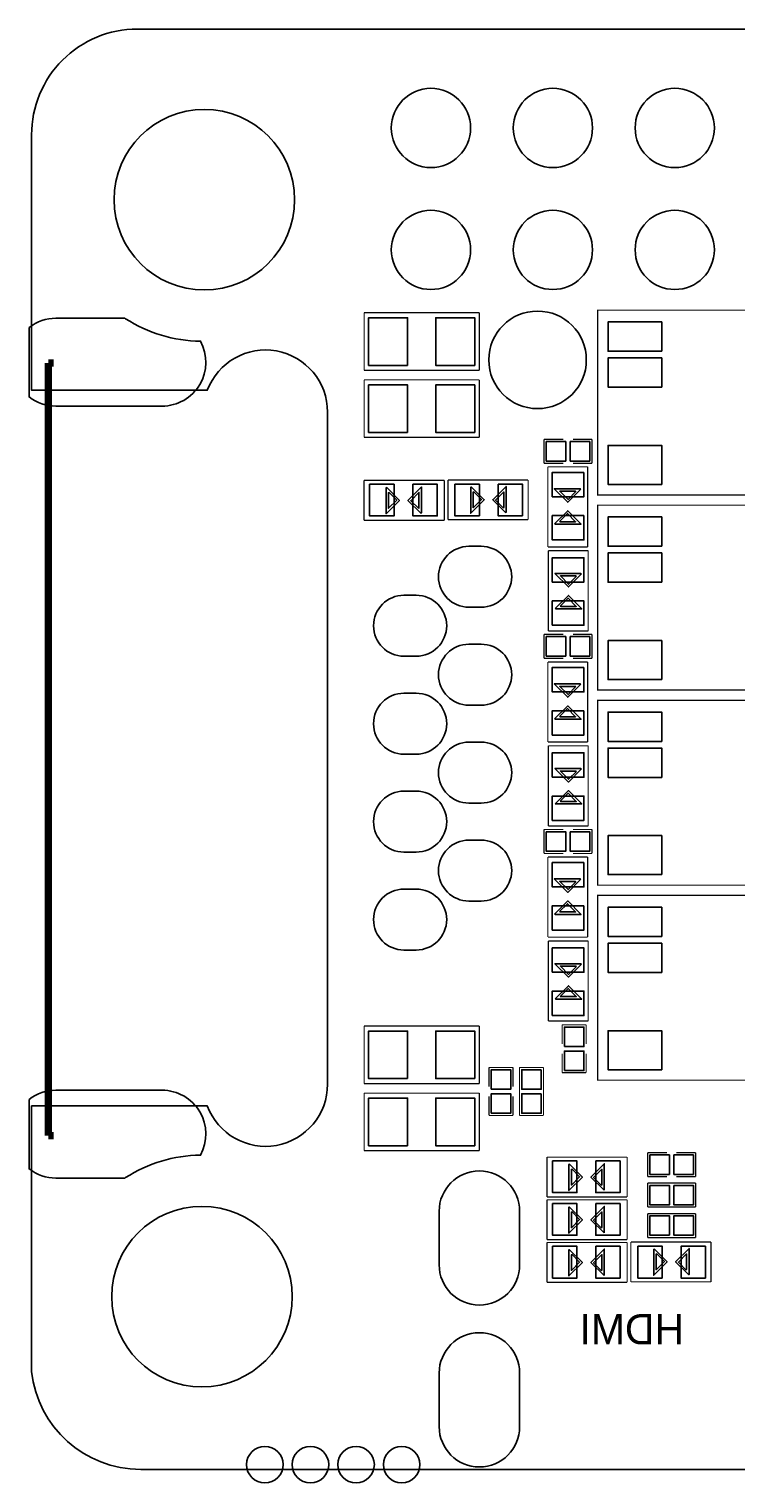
# Model space of a CAD drawing. Extents: x -0.1 to 67.3, y -0.3 to 30.
# Tile 1 of 239: x -0.1 to 14.7, y -0.3 to 30. Entities that reach past the tile are written whole.
import ezdxf

# ---------------------------------------------------------------- set-up
doc = ezdxf.new("R2010")
doc.units = 0
for name, color, linetype in [('BG_OUTLINE', 2, 'CONTINUOUS'), ('BG_SILKSCREEN_BOTTOM', 23, 'CONTINUOUS'), ('PG_SILKSCREEN_BOTTOM', 23, 'CONTINUOUS'), ('PG_SOLDERMASK_BOTTOM', 5, 'CONTINUOUS'), ('PIN_SOLDERMASK_BOTTOM', 153, 'CONTINUOUS'), ('RD_SILKSCREEN_BOTTOM', 103, 'CONTINUOUS')]:
    doc.layers.add(name, color=color, linetype=linetype)

msp = doc.modelspace()

# ---------------------------------------------------------------- linework, layer by layer
at = {"layer": 'BG_OUTLINE'}
msp.add_lwpolyline([(62.795658, 30.004766, -0.41166), (65.000886, 27.779472), (65.000886, 2.211832, -0.412426), (62.8015, 0.000762), (2.273808, 0.000762, -0.382748), (0.000762, 2.03962), (0.000762, 7.570978), (3.660648, 7.570978, 0.834981), (6.16712, 8.024876), (6.16712, 22.025356, 0.834981), (3.660648, 22.479508), (0.000762, 22.479508), (0.000762, 27.801824, -0.414214), (2.203958, 30.004766)], format="xyb", close=True, dxfattribs=at)
at = {"layer": 'BG_SILKSCREEN_BOTTOM', "const_width": 0.1524}
for points in [[(0.350012, 6.950202), (0.350012, 23.050246)], [(0.350012, 23.050246), (0.463804, 23.050246)], [(0.350012, 6.950202), (0.463804, 6.950202)]]:
    msp.add_lwpolyline(points, dxfattribs=at)
at = {"layer": 'PG_SILKSCREEN_BOTTOM', "const_width": 0.0254}
for points in [[(9.327896, 24.094948), (6.928104, 24.094948)], [(6.928104, 24.094948), (6.928104, 22.895052)], [(9.327896, 22.895052), (9.327896, 24.094948)], [(16.145002, 24.150066), (11.794998, 24.150066), (11.794998, 20.299934), (16.145002, 20.299934), (16.145002, 24.150066)], [(6.928104, 22.895052), (9.327896, 22.895052)], [(9.327896, 22.697948), (6.928104, 22.697948)], [(6.928104, 22.697948), (6.928104, 21.498052)], [(9.327896, 21.498052), (9.327896, 22.697948)], [(6.928104, 21.498052), (9.327896, 21.498052)], [(10.676128, 21.458936), (11.075924, 21.458936)], [(10.676128, 20.959064), (10.676128, 21.458936)], [(11.675872, 21.458936), (11.276076, 21.458936)], [(11.675872, 20.959064), (11.675872, 21.458936)], [(11.075924, 20.959064), (10.676128, 20.959064)], [(10.755884, 20.885912), (11.585956, 20.885912)], [(10.755884, 19.216116), (10.755884, 20.885912)], [(11.276076, 20.959064), (11.675872, 20.959064)], [(11.585956, 20.885912), (11.585956, 19.216116)], [(6.927088, 20.602956), (8.596884, 20.602956)], [(6.927088, 19.772884), (6.927088, 20.602956)], [(8.596884, 20.602956), (8.596884, 19.772884)], [(8.675116, 20.613116), (10.344912, 20.613116)], [(8.675116, 19.783044), (8.675116, 20.613116)], [(10.344912, 20.613116), (10.344912, 19.783044)], [(16.145002, 20.086066), (11.794998, 20.086066), (11.794998, 16.235934), (16.145002, 16.235934), (16.145002, 20.086066)], [(8.596884, 19.772884), (6.927088, 19.772884)], [(10.344912, 19.783044), (8.675116, 19.783044)], [(11.585956, 19.216116), (10.755884, 19.216116)], [(10.766044, 17.468088), (10.766044, 19.137884)], [(10.766044, 19.137884), (11.596116, 19.137884)], [(11.596116, 19.137884), (11.596116, 17.468088)], [(10.676128, 17.394936), (11.075924, 17.394936)], [(10.676128, 16.895064), (10.676128, 17.394936)], [(11.596116, 17.468088), (10.766044, 17.468088)], [(11.675872, 17.394936), (11.276076, 17.394936)], [(11.675872, 16.895064), (11.675872, 17.394936)], [(11.075924, 16.895064), (10.676128, 16.895064)], [(10.755884, 16.821912), (11.585956, 16.821912)], [(10.755884, 15.152116), (10.755884, 16.821912)], [(11.276076, 16.895064), (11.675872, 16.895064)], [(11.585956, 16.821912), (11.585956, 15.152116)], [(16.145002, 16.022066), (11.794998, 16.022066), (11.794998, 12.171934), (16.145002, 12.171934), (16.145002, 16.022066)], [(11.585956, 15.152116), (10.755884, 15.152116)], [(10.766044, 13.404088), (10.766044, 15.073884)], [(10.766044, 15.073884), (11.596116, 15.073884)], [(11.596116, 15.073884), (11.596116, 13.404088)], [(10.676128, 13.330936), (11.075924, 13.330936)], [(10.676128, 12.831064), (10.676128, 13.330936)], [(11.596116, 13.404088), (10.766044, 13.404088)], [(11.675872, 13.330936), (11.276076, 13.330936)], [(11.675872, 12.831064), (11.675872, 13.330936)], [(11.075924, 12.831064), (10.676128, 12.831064)], [(10.755884, 12.757912), (11.585956, 12.757912)], [(10.755884, 11.088116), (10.755884, 12.757912)], [(11.276076, 12.831064), (11.675872, 12.831064)], [(11.585956, 12.757912), (11.585956, 11.088116)], [(16.145002, 11.958066), (11.794998, 11.958066), (11.794998, 8.107934), (16.145002, 8.107934), (16.145002, 11.958066)], [(11.585956, 11.088116), (10.755884, 11.088116)], [(10.766044, 9.340088), (10.766044, 11.009884)], [(10.766044, 11.009884), (11.596116, 11.009884)], [(11.596116, 11.009884), (11.596116, 9.340088)], [(9.327896, 9.235948), (6.928104, 9.235948)], [(6.928104, 9.235948), (6.928104, 8.036052)], [(9.327896, 8.036052), (9.327896, 9.235948)], [(11.596116, 9.340088), (10.766044, 9.340088)], [(11.053064, 9.262872), (11.053064, 8.863076)], [(11.552936, 9.262872), (11.053064, 9.262872)], [(11.552936, 8.863076), (11.552936, 9.262872)], [(11.053064, 8.263128), (11.053064, 8.662924)], [(11.552936, 8.662924), (11.552936, 8.263128)], [(9.529064, 8.373872), (9.529064, 7.974076)], [(10.028936, 8.373872), (9.529064, 8.373872)], [(10.028936, 7.974076), (10.028936, 8.373872)], [(10.663936, 8.373872), (10.164064, 8.373872)], [(10.164064, 8.373872), (10.164064, 7.374128)], [(10.663936, 7.374128), (10.663936, 8.373872)], [(11.552936, 8.263128), (11.053064, 8.263128)], [(6.928104, 8.036052), (9.327896, 8.036052)], [(9.327896, 7.838948), (6.928104, 7.838948)], [(6.928104, 7.838948), (6.928104, 6.639052)], [(9.327896, 6.639052), (9.327896, 7.838948)], [(9.529064, 7.374128), (9.529064, 7.773924)], [(10.028936, 7.773924), (10.028936, 7.374128)], [(10.028936, 7.374128), (9.529064, 7.374128)], [(10.164064, 7.374128), (10.663936, 7.374128)], [(6.928104, 6.639052), (9.327896, 6.639052)], [(10.737088, 6.505956), (12.406884, 6.505956)], [(10.737088, 5.675884), (10.737088, 6.505956)], [(12.406884, 6.505956), (12.406884, 5.675884)], [(12.835128, 6.599936), (13.234924, 6.599936)], [(12.835128, 6.100064), (12.835128, 6.599936)], [(13.834872, 6.599936), (13.435076, 6.599936)], [(13.834872, 6.100064), (13.834872, 6.599936)], [(13.234924, 6.100064), (12.835128, 6.100064)], [(13.435076, 6.100064), (13.834872, 6.100064)], [(12.835128, 5.964936), (12.835128, 5.465064)], [(13.834872, 5.964936), (12.835128, 5.964936)], [(13.834872, 5.465064), (13.834872, 5.964936)], [(12.406884, 5.675884), (10.737088, 5.675884)], [(10.737088, 5.616956), (12.406884, 5.616956)], [(10.737088, 4.786884), (10.737088, 5.616956)], [(12.406884, 5.616956), (12.406884, 4.786884)], [(12.835128, 5.465064), (13.834872, 5.465064)], [(12.835128, 5.329936), (12.835128, 4.830064)], [(13.834872, 5.329936), (12.835128, 5.329936)], [(13.834872, 4.830064), (13.834872, 5.329936)], [(12.406884, 4.786884), (10.737088, 4.786884)], [(10.737088, 4.727956), (12.406884, 4.727956)], [(10.737088, 3.897884), (10.737088, 4.727956)], [(12.406884, 4.727956), (12.406884, 3.897884)], [(12.485116, 4.738116), (14.154912, 4.738116)], [(12.485116, 3.908044), (12.485116, 4.738116)], [(12.835128, 4.830064), (13.834872, 4.830064)], [(14.154912, 4.738116), (14.154912, 3.908044)], [(12.406884, 3.897884), (10.737088, 3.897884)], [(14.154912, 3.908044), (12.485116, 3.908044)]]:
    msp.add_lwpolyline(points, dxfattribs=at)
at = {"layer": 'PG_SOLDERMASK_BOTTOM'}
for points in [[(7.3914, 20.4597), (7.66445, 20.18665), (7.38505, 19.90725), (7.38505, 20.447), (7.3914, 20.447)], [(7.4422, 20.3581), (7.6073, 20.193), (7.43585, 20.02155), (7.43585, 20.3454), (7.4422, 20.3454)], [(8.1153, 19.9136), (7.84225, 20.18665), (8.12165, 20.46605), (8.12165, 19.9263), (8.1153, 19.9263)], [(8.0645, 20.0152), (7.8994, 20.1803), (8.07085, 20.35175), (8.07085, 20.0279), (8.0645, 20.0279)], [(9.1567, 20.4724), (9.42975, 20.19935), (9.15035, 19.91995), (9.15035, 20.4597), (9.1567, 20.4597)], [(9.2075, 20.3708), (9.3726, 20.2057), (9.20115, 20.03425), (9.20115, 20.3581), (9.2075, 20.3581)], [(9.8806, 19.9263), (9.60755, 20.19935), (9.88695, 20.47875), (9.88695, 19.939), (9.8806, 19.939)], [(9.8298, 20.0279), (9.6647, 20.193), (9.83615, 20.36445), (9.83615, 20.0406), (9.8298, 20.0406)], [(11.4427, 20.4216), (11.16965, 20.14855), (10.89025, 20.42795), (11.43, 20.42795), (11.43, 20.4216)], [(11.3411, 20.3708), (11.176, 20.2057), (11.00455, 20.37715), (11.3284, 20.37715), (11.3284, 20.3708)], [(10.8966, 19.6977), (11.16965, 19.97075), (11.44905, 19.69135), (10.9093, 19.69135), (10.9093, 19.6977)], [(10.9982, 19.7485), (11.1633, 19.9136), (11.33475, 19.74215), (11.0109, 19.74215), (11.0109, 19.7485)], [(11.4554, 18.6563), (11.18235, 18.38325), (10.90295, 18.66265), (11.4427, 18.66265), (11.4427, 18.6563)], [(11.3538, 18.6055), (11.1887, 18.4404), (11.01725, 18.61185), (11.3411, 18.61185), (11.3411, 18.6055)], [(10.9093, 17.9324), (11.18235, 18.20545), (11.46175, 17.92605), (10.922, 17.92605), (10.922, 17.9324)], [(11.0109, 17.9832), (11.176, 18.1483), (11.34745, 17.97685), (11.0236, 17.97685), (11.0236, 17.9832)], [(11.4427, 16.3576), (11.16965, 16.08455), (10.89025, 16.36395), (11.43, 16.36395), (11.43, 16.3576)], [(11.3411, 16.3068), (11.176, 16.1417), (11.00455, 16.31315), (11.3284, 16.31315), (11.3284, 16.3068)], [(10.8966, 15.6337), (11.16965, 15.90675), (11.44905, 15.62735), (10.9093, 15.62735), (10.9093, 15.6337)], [(10.9982, 15.6845), (11.1633, 15.8496), (11.33475, 15.67815), (11.0109, 15.67815), (11.0109, 15.6845)], [(11.4554, 14.5923), (11.18235, 14.31925), (10.90295, 14.59865), (11.4427, 14.59865), (11.4427, 14.5923)], [(11.3538, 14.5415), (11.1887, 14.3764), (11.01725, 14.54785), (11.3411, 14.54785), (11.3411, 14.5415)], [(10.9093, 13.8684), (11.18235, 14.14145), (11.46175, 13.86205), (10.922, 13.86205), (10.922, 13.8684)], [(11.0109, 13.9192), (11.176, 14.0843), (11.34745, 13.91285), (11.0236, 13.91285), (11.0236, 13.9192)], [(11.4427, 12.2936), (11.16965, 12.02055), (10.89025, 12.29995), (11.43, 12.29995), (11.43, 12.2936)], [(11.3411, 12.2428), (11.176, 12.0777), (11.00455, 12.24915), (11.3284, 12.24915), (11.3284, 12.2428)], [(10.8966, 11.5697), (11.16965, 11.84275), (11.44905, 11.56335), (10.9093, 11.56335), (10.9093, 11.5697)], [(10.9982, 11.6205), (11.1633, 11.7856), (11.33475, 11.61415), (11.0109, 11.61415), (11.0109, 11.6205)], [(11.4554, 10.5283), (11.18235, 10.25525), (10.90295, 10.53465), (11.4427, 10.53465), (11.4427, 10.5283)], [(11.3538, 10.4775), (11.1887, 10.3124), (11.01725, 10.48385), (11.3411, 10.48385), (11.3411, 10.4775)], [(10.9093, 9.8044), (11.18235, 10.07745), (11.46175, 9.79805), (10.922, 9.79805), (10.922, 9.8044)], [(11.0109, 9.8552), (11.176, 10.0203), (11.34745, 9.84885), (11.0236, 9.84885), (11.0236, 9.8552)], [(11.2014, 6.3627), (11.47445, 6.08965), (11.19505, 5.81025), (11.19505, 6.35), (11.2014, 6.35)], [(11.9253, 5.8166), (11.65225, 6.08965), (11.93165, 6.36905), (11.93165, 5.8293), (11.9253, 5.8293)], [(11.2522, 6.2611), (11.4173, 6.096), (11.24585, 5.92455), (11.24585, 6.2484), (11.2522, 6.2484)], [(11.8745, 5.9182), (11.7094, 6.0833), (11.88085, 6.25475), (11.88085, 5.9309), (11.8745, 5.9309)], [(11.2014, 5.4737), (11.47445, 5.20065), (11.19505, 4.92125), (11.19505, 5.461), (11.2014, 5.461)], [(11.9253, 4.9276), (11.65225, 5.20065), (11.93165, 5.48005), (11.93165, 4.9403), (11.9253, 4.9403)], [(11.2522, 5.3721), (11.4173, 5.207), (11.24585, 5.03555), (11.24585, 5.3594), (11.2522, 5.3594)], [(11.8745, 5.0292), (11.7094, 5.1943), (11.88085, 5.36575), (11.88085, 5.0419), (11.8745, 5.0419)], [(11.2014, 4.5847), (11.47445, 4.31165), (11.19505, 4.03225), (11.19505, 4.572), (11.2014, 4.572)], [(11.9253, 4.0386), (11.65225, 4.31165), (11.93165, 4.59105), (11.93165, 4.0513), (11.9253, 4.0513)], [(12.9667, 4.5974), (13.23975, 4.32435), (12.96035, 4.04495), (12.96035, 4.5847), (12.9667, 4.5847)], [(13.6906, 4.0513), (13.41755, 4.32435), (13.69695, 4.60375), (13.69695, 4.064), (13.6906, 4.064)], [(11.2522, 4.4831), (11.4173, 4.318), (11.24585, 4.14655), (11.24585, 4.4704), (11.2522, 4.4704)], [(11.8745, 4.1402), (11.7094, 4.3053), (11.88085, 4.47675), (11.88085, 4.1529), (11.8745, 4.1529)], [(13.0175, 4.4958), (13.1826, 4.3307), (13.01115, 4.15925), (13.01115, 4.4831), (13.0175, 4.4831)], [(13.6398, 4.1529), (13.4747, 4.318), (13.64615, 4.48945), (13.64615, 4.1656), (13.6398, 4.1656)]]:
    msp.add_lwpolyline(points, close=True, dxfattribs=at)
at = {"layer": 'PIN_SOLDERMASK_BOTTOM'}
for points in [[(-0.0508, 23.789132, -0.165832), (0.508, 23.979632), (1.944624, 23.979632), (1.95707, 23.971504, 0.141192), (3.520186, 23.50389, -0.569596), (2.7178, 22.150832), (0.508, 22.150832, -0.165854), (-0.0508, 22.341332)], [(9.366758, 17.960086), (9.112758, 17.960086, -1), (9.112758, 19.230086), (9.366758, 19.230086, -1)], [(8.012938, 16.940022), (7.758938, 16.940022, -1), (7.758938, 18.210022), (8.012938, 18.210022, -1)], [(9.366758, 15.920212), (9.112758, 15.920212, -1), (9.112758, 17.190212), (9.366758, 17.190212, -1)], [(8.012938, 14.900148), (7.758938, 14.900148, -1), (7.758938, 16.170148), (8.012938, 16.170148, -1)], [(9.366758, 13.880084), (9.112758, 13.880084, -1), (9.112758, 15.150084), (9.366758, 15.150084, -1)], [(8.012938, 12.86002), (7.758938, 12.86002, -1), (7.758938, 14.13002), (8.012938, 14.13002, -1)], [(9.366758, 11.84021), (9.112758, 11.84021, -1), (9.112758, 13.11021), (9.366758, 13.11021, -1)], [(8.012938, 10.820146), (7.758938, 10.820146, -1), (7.758938, 12.090146), (8.012938, 12.090146, -1)], [(-0.0508, 7.7089, -0.165854), (0.508, 7.8994), (2.7178, 7.8994, -0.569596), (3.520186, 6.546342, 0.141196), (1.95707, 6.078728), (1.944624, 6.0706), (0.508, 6.0706, -0.165832), (-0.0508, 6.2611)], [(10.168128, 5.378704), (10.168128, 4.261104, -1), (8.491728, 4.261104), (8.491728, 5.378704, -1)], [(10.168128, 2.008886), (10.168128, 0.891286, -1), (8.491728, 0.891286), (8.491728, 2.008886, -1)]]:
    msp.add_lwpolyline(points, format="xyb", close=True, dxfattribs=at)
for points in [[(7.834376, 22.9997), (7.834376, 23.9903), (7.021576, 23.9903), (7.021576, 22.9997)], [(9.234424, 22.9997), (9.234424, 23.9903), (8.421624, 23.9903), (8.421624, 22.9997)], [(13.128752, 23.295102), (13.128752, 23.904702), (12.011152, 23.904702), (12.011152, 23.295102)], [(13.128752, 22.545294), (13.128752, 23.154894), (12.011152, 23.154894), (12.011152, 22.545294)], [(7.834376, 21.6027), (7.834376, 22.5933), (7.021576, 22.5933), (7.021576, 21.6027)], [(9.234424, 21.6027), (9.234424, 22.5933), (8.421624, 22.5933), (8.421624, 21.6027)], [(10.722864, 21.4122), (10.722864, 21.0058), (11.129264, 21.0058), (11.129264, 21.4122)], [(11.222736, 21.4122), (11.222736, 21.0058), (11.629136, 21.0058), (11.629136, 21.4122)], [(13.128752, 20.518628), (13.128752, 21.331428), (12.011152, 21.331428), (12.011152, 20.518628)], [(11.5062, 20.770088), (10.8458, 20.770088), (10.8458, 20.262088), (11.5062, 20.262088)], [(7.042912, 20.5232), (7.042912, 19.8628), (7.550912, 19.8628), (7.550912, 20.5232)], [(7.943088, 20.5232), (7.943088, 19.8628), (8.451088, 19.8628), (8.451088, 20.5232)], [(9.328912, 19.8628), (9.328912, 20.5232), (8.820912, 20.5232), (8.820912, 19.8628)], [(10.229088, 19.8628), (10.229088, 20.5232), (9.721088, 20.5232), (9.721088, 19.8628)], [(11.5062, 19.869912), (10.8458, 19.869912), (10.8458, 19.361912), (11.5062, 19.361912)], [(13.128752, 19.231102), (13.128752, 19.840702), (12.011152, 19.840702), (12.011152, 19.231102)], [(13.128752, 18.481294), (13.128752, 19.090894), (12.011152, 19.090894), (12.011152, 18.481294)], [(10.8458, 18.484088), (11.5062, 18.484088), (11.5062, 18.992088), (10.8458, 18.992088)], [(10.8458, 17.583912), (11.5062, 17.583912), (11.5062, 18.091912), (10.8458, 18.091912)], [(10.722864, 17.3482), (10.722864, 16.9418), (11.129264, 16.9418), (11.129264, 17.3482)], [(11.222736, 17.3482), (11.222736, 16.9418), (11.629136, 16.9418), (11.629136, 17.3482)], [(13.128752, 16.454628), (13.128752, 17.267428), (12.011152, 17.267428), (12.011152, 16.454628)], [(11.5062, 16.706088), (10.8458, 16.706088), (10.8458, 16.198088), (11.5062, 16.198088)], [(11.5062, 15.805912), (10.8458, 15.805912), (10.8458, 15.297912), (11.5062, 15.297912)], [(13.128752, 15.167102), (13.128752, 15.776702), (12.011152, 15.776702), (12.011152, 15.167102)], [(10.8458, 14.420088), (11.5062, 14.420088), (11.5062, 14.928088), (10.8458, 14.928088)], [(13.128752, 14.417294), (13.128752, 15.026894), (12.011152, 15.026894), (12.011152, 14.417294)], [(10.8458, 13.519912), (11.5062, 13.519912), (11.5062, 14.027912), (10.8458, 14.027912)], [(10.722864, 13.2842), (10.722864, 12.8778), (11.129264, 12.8778), (11.129264, 13.2842)], [(11.222736, 13.2842), (11.222736, 12.8778), (11.629136, 12.8778), (11.629136, 13.2842)], [(13.128752, 12.390628), (13.128752, 13.203428), (12.011152, 13.203428), (12.011152, 12.390628)], [(11.5062, 12.642088), (10.8458, 12.642088), (10.8458, 12.134088), (11.5062, 12.134088)], [(11.5062, 11.741912), (10.8458, 11.741912), (10.8458, 11.233912), (11.5062, 11.233912)], [(13.128752, 11.103102), (13.128752, 11.712702), (12.011152, 11.712702), (12.011152, 11.103102)], [(13.128752, 10.353294), (13.128752, 10.962894), (12.011152, 10.962894), (12.011152, 10.353294)], [(10.8458, 10.356088), (11.5062, 10.356088), (11.5062, 10.864088), (10.8458, 10.864088)], [(10.8458, 9.455912), (11.5062, 9.455912), (11.5062, 9.963912), (10.8458, 9.963912)], [(7.834376, 8.1407), (7.834376, 9.1313), (7.021576, 9.1313), (7.021576, 8.1407)], [(9.234424, 8.1407), (9.234424, 9.1313), (8.421624, 9.1313), (8.421624, 8.1407)], [(11.0998, 8.809736), (11.5062, 8.809736), (11.5062, 9.216136), (11.0998, 9.216136)], [(13.128752, 8.326628), (13.128752, 9.139428), (12.011152, 9.139428), (12.011152, 8.326628)], [(11.0998, 8.309864), (11.5062, 8.309864), (11.5062, 8.716264), (11.0998, 8.716264)], [(9.5758, 7.920736), (9.9822, 7.920736), (9.9822, 8.327136), (9.5758, 8.327136)], [(10.6172, 8.327136), (10.2108, 8.327136), (10.2108, 7.920736), (10.6172, 7.920736)], [(7.834376, 6.7437), (7.834376, 7.7343), (7.021576, 7.7343), (7.021576, 6.7437)], [(9.234424, 6.7437), (9.234424, 7.7343), (8.421624, 7.7343), (8.421624, 6.7437)], [(9.5758, 7.420864), (9.9822, 7.420864), (9.9822, 7.827264), (9.5758, 7.827264)], [(10.6172, 7.827264), (10.2108, 7.827264), (10.2108, 7.420864), (10.6172, 7.420864)], [(10.852912, 6.4262), (10.852912, 5.7658), (11.360912, 5.7658), (11.360912, 6.4262)], [(11.753088, 6.4262), (11.753088, 5.7658), (12.261088, 5.7658), (12.261088, 6.4262)], [(12.881864, 6.5532), (12.881864, 6.1468), (13.288264, 6.1468), (13.288264, 6.5532)], [(13.381736, 6.5532), (13.381736, 6.1468), (13.788136, 6.1468), (13.788136, 6.5532)], [(12.881864, 5.9182), (12.881864, 5.5118), (13.288264, 5.5118), (13.288264, 5.9182)], [(13.381736, 5.9182), (13.381736, 5.5118), (13.788136, 5.5118), (13.788136, 5.9182)], [(10.852912, 5.5372), (10.852912, 4.8768), (11.360912, 4.8768), (11.360912, 5.5372)], [(11.753088, 5.5372), (11.753088, 4.8768), (12.261088, 4.8768), (12.261088, 5.5372)], [(13.288264, 4.8768), (13.288264, 5.2832), (12.881864, 5.2832), (12.881864, 4.8768)], [(13.788136, 4.8768), (13.788136, 5.2832), (13.381736, 5.2832), (13.381736, 4.8768)], [(10.852912, 4.6482), (10.852912, 3.9878), (11.360912, 3.9878), (11.360912, 4.6482)], [(11.753088, 4.6482), (11.753088, 3.9878), (12.261088, 3.9878), (12.261088, 4.6482)], [(13.138912, 3.9878), (13.138912, 4.6482), (12.630912, 4.6482), (12.630912, 3.9878)], [(14.039088, 3.9878), (14.039088, 4.6482), (13.531088, 4.6482), (13.531088, 3.9878)]]:
    msp.add_lwpolyline(points, close=True, dxfattribs=at)
for centre, radius in [((8.320024, 27.94508), 0.8255), ((10.860024, 27.94508), 0.8255), ((13.400024, 27.94508), 0.8255), ((3.599942, 26.450036), 1.8796), ((8.320024, 25.40508), 0.8255), ((10.860024, 25.40508), 0.8255), ((13.400024, 25.40508), 0.8255), ((10.541, 23.114), 1.016), ((3.549904, 3.599942), 1.8796), ((4.86029, 0.100076), 0.381), ((5.81025, 0.100076), 0.381), ((6.76021, 0.100076), 0.381), ((7.71017, 0.100076), 0.381)]:
    msp.add_circle(centre, radius, dxfattribs=at)

# ---------------------------------------------------------------- texts
at = {"layer": 'BG_SILKSCREEN_BOTTOM', "text_generation_flag": 2, "width": 1.004}
msp.add_text('HDMI', height=0.635, dxfattribs=at).set_placement((13.59281, 2.6035))
at = {"layer": 'RD_SILKSCREEN_BOTTOM', "text_generation_flag": 2}
for s, p in [('R83', (8.238998, 24.589994)), ('R24', (8.238998, 23.192994)), ('D21', (10.844276, 21.287232)), ('R85', (8.238998, 9.730994)), ('R50', (8.238998, 8.333994)), ('ED12', (14.654276, 5.412232)), ('R141', (13.843, 5.08))]:
    msp.add_text(s, height=0.000254, dxfattribs=at).set_placement(p)
for s, rotation, p in [('M4', 90, (10.541, 23.114)), ('D23', 90, (10.081768, 21.385276)), ('C97', 180, (10.668, 21.209)), ('D20', 180, (6.427724, 19.098768)), ('D11', 90, (10.081768, 17.321276)), ('C94', 180, (10.668, 17.145)), ('D22', 270, (12.270232, 16.968724)), ('D9', 90, (10.081768, 13.257276)), ('C95', 180, (10.668, 13.081)), ('D10', 270, (12.270232, 12.904724)), ('D12', 270, (12.270232, 8.840724)), ('6R1', 90, (10.414, 8.382)), ('C98', 270, (11.303, 8.255)), ('C240', 270, (9.779, 7.366)), ('C68', 180, (12.827, 6.35)), ('R140', 180, (12.827, 5.715)), ('ED9', 180, (11.557, 5.1816)), ('ED10', 180, (10.237724, 5.001768)), ('ED11', 180, (11.556492, 4.318254))]:
    msp.add_text(s, height=0.000254, rotation=rotation, dxfattribs=at).set_placement(p)

doc.saveas('drawing.dxf')
